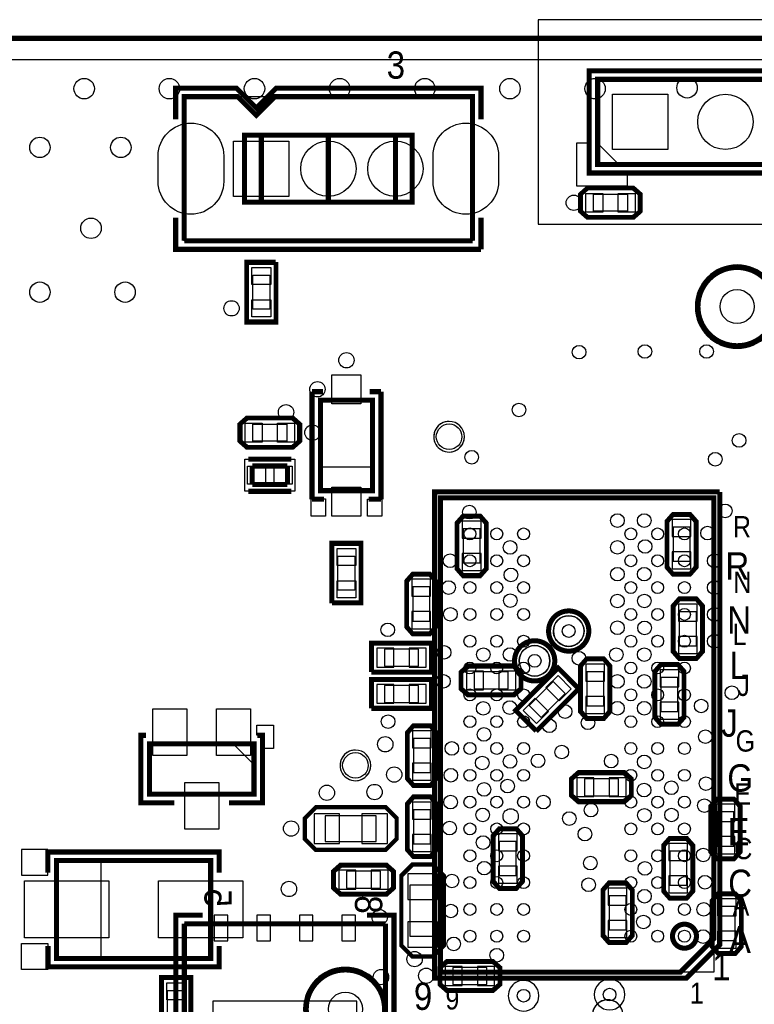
# Model space of a CAD drawing. Extents: x 6 to 156, y -6 to 136.
# Tile 17 of 32: x 43 to 65, y 101 to 131. Entities that reach past the tile are written whole.
import ezdxf

# ---------------------------------------------------------------- set-up
doc = ezdxf.new("R2010")
doc.units = 0
for name, color, linetype in [('BG_OUTLINE', 134, 'CONTINUOUS'), ('PG_ASSEMBLY_BOTTOM', 1, 'CONTINUOUS'), ('PG_ASSEMBLY_TOP', 1, 'CONTINUOUS'), ('PG_PLACE_BOUND_BOTTOM', 152, 'CONTINUOUS'), ('PG_PLACE_BOUND_TOP', 152, 'CONTINUOUS'), ('PG_SILKSCREEN_BOTTOM', 204, 'CONTINUOUS'), ('PG_SILKSCREEN_TOP', 45, 'CONTINUOUS'), ('PIN_BOTTOM', 5, 'CONTINUOUS'), ('PIN_TOP', 1, 'CONTINUOUS'), ('RKI_ALL', 174, 'CONTINUOUS'), ('VC_BOTTOM', 5, 'CONTINUOUS'), ('VC_TOP', 1, 'CONTINUOUS')]:
    doc.layers.add(name, color=color, linetype=linetype)

msp = doc.modelspace()

# ---------------------------------------------------------------- linework, layer by layer
at = {"layer": 'BG_OUTLINE', "const_width": 0.1524}
msp.add_lwpolyline([(137.050018, 11.925808), (137.050018, 129.542032, 0.414184), (136.542018, 130.050032), (7.558024, 130.050032, 0.414214), (7.050024, 129.542032), (7.050024, 0.558038, 0.414233), (7.558024, 0.050038)], format="xyb", dxfattribs=at)
at = {"layer": 'PG_ASSEMBLY_BOTTOM'}
for points in [[(56.470804, 114.248438), (56.470804, 115.569238), (56.626252, 115.747038), (57.074816, 115.747038), (57.232804, 115.569238), (57.232804, 114.248438), (57.080404, 114.070638), (56.623204, 114.070638)], [(62.731904, 114.296698), (62.731904, 115.617498), (62.887352, 115.795298), (63.335916, 115.795298), (63.493904, 115.617498), (63.493904, 114.296698), (63.341504, 114.118898), (62.884304, 114.118898)], [(54.96814, 112.515396), (54.96814, 113.836196), (55.123588, 114.013996), (55.572152, 114.013996), (55.73014, 113.836196), (55.73014, 112.515396), (55.57774, 112.337596), (55.12054, 112.337596)], [(63.681864, 113.097818), (63.681864, 111.777018), (63.526416, 111.599218), (63.077852, 111.599218), (62.919864, 111.777018), (62.919864, 113.097818), (63.072264, 113.275618), (63.529464, 113.275618)], [(53.92039, 111.95558), (55.59679, 111.95558), (55.59679, 111.19358), (53.92039, 111.19358)], [(60.918344, 111.307118), (60.918344, 109.986318), (60.762896, 109.808518), (60.314332, 109.808518), (60.156344, 109.986318), (60.156344, 111.307118), (60.308744, 111.484918), (60.765944, 111.484918)], [(58.09107, 110.513114), (56.77027, 110.513114), (56.59247, 110.668562), (56.59247, 111.117126), (56.77027, 111.275114), (58.09107, 111.275114), (58.26887, 111.122714), (58.26887, 110.665514)], [(58.243724, 110.002574), (59.429142, 111.187992), (59.967876, 110.649258), (58.782458, 109.46384)], [(63.133224, 111.139478), (63.133224, 109.818678), (62.977776, 109.640878), (62.529212, 109.640878), (62.371224, 109.818678), (62.371224, 111.139478), (62.523624, 111.317278), (62.980824, 111.317278)], [(53.92039, 110.87481), (55.59679, 110.87481), (55.59679, 110.11281), (53.92039, 110.11281)], [(55.750206, 109.312964), (55.750206, 107.992164), (55.594758, 107.814364), (55.146194, 107.814364), (54.988206, 107.992164), (54.988206, 109.312964), (55.140606, 109.490764), (55.597806, 109.490764)], [(61.383164, 107.329478), (60.062364, 107.329478), (59.884564, 107.484926), (59.884564, 107.93349), (60.062364, 108.091478), (61.383164, 108.091478), (61.560964, 107.939078), (61.560964, 107.481878)], [(54.988206, 105.870502), (54.988206, 107.191302), (55.1434, 107.369102), (55.592218, 107.369102), (55.750206, 107.191302), (55.750206, 105.870502), (55.597806, 105.692702), (55.140606, 105.692702)], [(64.804544, 107.123738), (64.804544, 105.802938), (64.649096, 105.625138), (64.200532, 105.625138), (64.042544, 105.802938), (64.042544, 107.123738), (64.194944, 107.301538), (64.652144, 107.301538)], [(51.924204, 106.831638), (52.203604, 107.111038), (54.286404, 107.111038), (54.565804, 106.831638), (54.642004, 106.755438), (54.642004, 106.196638), (54.464204, 106.018838), (54.286404, 105.841038), (52.203604, 105.841038), (52.025804, 106.018838), (51.848004, 106.196638), (51.848004, 106.755438)], [(58.31205, 106.24058), (58.31205, 104.91978), (58.156602, 104.74198), (57.708038, 104.74198), (57.55005, 104.91978), (57.55005, 106.24058), (57.70245, 106.41838), (58.15965, 106.41838)], [(62.632844, 104.631998), (62.632844, 105.952798), (62.788292, 106.130598), (63.236856, 106.130598), (63.394844, 105.952798), (63.394844, 104.631998), (63.242444, 104.454198), (62.785244, 104.454198)], [(52.965604, 105.333038), (54.286404, 105.333038), (54.464204, 105.17759), (54.464204, 104.729026), (54.286404, 104.571038), (52.965604, 104.571038), (52.787804, 104.723438), (52.787804, 105.180638)], [(55.744618, 105.349802), (56.024018, 105.070402), (56.024018, 102.987602), (55.744618, 102.708202), (55.668418, 102.632002), (55.109618, 102.632002), (54.931818, 102.809802), (54.754018, 102.987602), (54.754018, 105.070402), (54.931818, 105.248202), (55.109618, 105.426002), (55.668418, 105.426002)], [(61.586364, 104.624378), (61.586364, 103.303578), (61.430916, 103.125778), (60.982352, 103.125778), (60.824364, 103.303578), (60.824364, 104.624378), (60.976764, 104.802178), (61.433964, 104.802178)], [(64.080644, 102.980998), (64.080644, 104.301798), (64.236092, 104.479598), (64.684656, 104.479598), (64.842644, 104.301798), (64.842644, 102.980998), (64.690244, 102.803198), (64.233044, 102.803198)], [(57.460642, 101.69652), (56.139842, 101.69652), (55.962042, 101.851968), (55.962042, 102.300532), (56.139842, 102.45852), (57.460642, 102.45852), (57.638442, 102.30612), (57.638442, 101.84892)]]:
    msp.add_lwpolyline(points, close=True, dxfattribs=at)
for points in [[(60.204604, 112.368838, -1.000056), (59.290204, 112.368838, -0.999944), (60.204604, 112.368838), (60.204604, 112.343438)], [(58.731404, 111.937038, -1), (58.731404, 111.022638, -1), (58.731404, 111.937038), (58.756804, 111.937038)]]:
    msp.add_lwpolyline(points, format="xyb", dxfattribs=at)
at = {"layer": 'PG_ASSEMBLY_BOTTOM', "const_width": 0.1524}
for points in [[(48.28159, 103.636064), (54.281578, 103.636064)], [(48.28159, 95.63608), (48.28159, 103.636064)], [(54.281578, 103.636064), (54.281578, 95.63608)]]:
    msp.add_lwpolyline(points, dxfattribs=at)
at = {"layer": 'PG_ASSEMBLY_TOP', "const_width": 0.1524}
for points in [[(60.611004, 126.288038), (75.851004, 126.288038), (75.851004, 128.828038), (60.611004, 128.828038), (60.611004, 126.288038)], [(48.278034, 124.010928), (48.278034, 128.311148), (49.87036, 128.311148), (50.427636, 127.753872), (50.984912, 128.311148), (56.877966, 128.311148), (56.877966, 124.010928)], [(50.078132, 127.161036), (55.077868, 127.161036), (55.077868, 125.16104), (50.078132, 125.16104), (50.078132, 127.161036)], [(50.578004, 127.161036), (50.578004, 125.16104)], [(52.578, 127.161036), (52.578, 125.16104)], [(52.578, 127.161036), (52.578, 125.16104)], [(54.577996, 125.16104), (54.577996, 127.161036)], [(48.278034, 124.010928), (56.877966, 124.010928)], [(52.34305, 116.556028), (52.34305, 119.256048), (53.892958, 119.256048), (53.892958, 116.556028), (52.34305, 116.556028)], [(50.306986, 116.741956), (50.306986, 117.29212)], [(50.306986, 117.29212), (51.357022, 117.29212)], [(51.357022, 117.29212), (51.357022, 116.741956)], [(51.357022, 116.741956), (50.306986, 116.741956)], [(64.07531, 116.340382), (64.07531, 103.190294), (63.075312, 102.190296), (55.925466, 102.190296), (55.925466, 116.340382), (64.07531, 116.340382)], [(50.360072, 109.0041), (47.239936, 109.0041), (47.239936, 107.503976), (50.360072, 107.503976), (50.360072, 109.0041)], [(44.468034, 102.603046), (49.067974, 102.603046), (49.067974, 105.52303), (44.468034, 105.52303), (44.468034, 102.603046)]]:
    msp.add_lwpolyline(points, dxfattribs=at)
at = {"layer": 'PG_ASSEMBLY_TOP'}
for points in [[(60.611004, 126.923038), (61.246004, 126.288038), (60.611004, 126.288038)], [(61.652404, 125.526038), (60.331604, 125.526038), (60.153804, 125.37059), (60.153804, 124.922026), (60.331604, 124.764038), (61.652404, 124.764038), (61.830204, 124.916438), (61.830204, 125.373638)], [(50.197004, 123.316238), (50.959004, 123.316238), (50.959004, 121.639838), (50.197004, 121.639838)], [(50.171604, 117.906038), (51.492404, 117.906038), (51.670204, 118.061486), (51.670204, 118.51005), (51.492404, 118.668038), (50.171604, 118.668038), (49.993804, 118.515638), (49.993804, 118.058438)], [(53.892704, 116.556028), (52.342796, 116.556028), (52.342796, 117.263672), (53.892704, 117.263672)], [(53.499004, 113.257838), (52.737004, 113.257838), (52.737004, 114.934238), (53.499004, 114.934238)], [(50.37709, 108.3691), (50.37709, 109.0041), (49.74209, 109.0041)], [(44.468034, 105.532936), (44.468034, 102.59314), (45.797978, 102.59314), (45.797978, 105.532936)], [(48.419004, 100.303838), (47.657004, 100.303838), (47.657004, 101.980238), (48.419004, 101.980238)]]:
    msp.add_lwpolyline(points, close=True, dxfattribs=at)
for points in [[(56.17972, 118.62308, 1.000056), (56.179974, 117.708934, 0.999944), (56.17972, 118.62308), (56.15432, 118.62308)], [(53.38572, 108.81868, 1.000056), (53.385974, 107.904534, 0.999944), (53.38572, 108.81868), (53.36032, 108.81868)], [(58.401204, 101.94671, 1.000111), (58.401204, 101.032564, 0.999889), (58.401204, 101.94671), (58.375804, 101.94671)], [(60.966604, 101.980238, 1), (60.966604, 101.065838, 1), (60.966604, 101.980238), (60.941204, 101.980238)], [(60.911232, 101.366828, 0.999944), (60.910978, 100.452682, 1.000056), (60.911232, 101.366828), (60.885832, 101.366828)]]:
    msp.add_lwpolyline(points, format="xyb", dxfattribs=at)
at = {"layer": 'PG_ASSEMBLY_TOP', "const_width": 0.1524}
msp.add_lwpolyline([(63.557912, 103.265224, 0.999895), (62.842902, 103.265478, 1.000105), (63.557912, 103.265224)], format="xyb", dxfattribs=at)
at = {"layer": 'PG_PLACE_BOUND_BOTTOM'}
for points in [[(62.858904, 114.449098), (63.366904, 114.449098), (63.366904, 115.465098), (62.858904, 115.465098)], [(56.597804, 114.400838), (57.105804, 114.400838), (57.105804, 115.416838), (56.597804, 115.416838)], [(55.09514, 112.667796), (55.60314, 112.667796), (55.60314, 113.683796), (55.09514, 113.683796)], [(63.554864, 112.945418), (63.046864, 112.945418), (63.046864, 111.929418), (63.554864, 111.929418)], [(54.25059, 111.82858), (54.25059, 111.32058), (55.26659, 111.32058), (55.26659, 111.82858)], [(57.93867, 110.640114), (57.93867, 111.148114), (56.92267, 111.148114), (56.92267, 110.640114)], [(60.791344, 111.154718), (60.283344, 111.154718), (60.283344, 110.138718), (60.791344, 110.138718)], [(54.25059, 110.74781), (54.25059, 110.23981), (55.26659, 110.23981), (55.26659, 110.74781)], [(58.566812, 110.146084), (58.925968, 109.786928), (59.644534, 110.50524), (59.285378, 110.86465)], [(63.006224, 110.987078), (62.498224, 110.987078), (62.498224, 109.971078), (63.006224, 109.971078)], [(55.623206, 109.160564), (55.115206, 109.160564), (55.115206, 108.144564), (55.623206, 108.144564)], [(61.230764, 107.456478), (61.230764, 107.964478), (60.214764, 107.964478), (60.214764, 107.456478)], [(55.115206, 106.022902), (55.623206, 106.022902), (55.623206, 107.038902), (55.115206, 107.038902)], [(64.677544, 106.971338), (64.169544, 106.971338), (64.169544, 105.955338), (64.677544, 105.955338)], [(52.483004, 106.857038), (52.483004, 106.095038), (54.007004, 106.095038), (54.007004, 106.857038)], [(58.18505, 106.08818), (57.67705, 106.08818), (57.67705, 105.07218), (58.18505, 105.07218)], [(62.759844, 104.784398), (63.267844, 104.784398), (63.267844, 105.800398), (62.759844, 105.800398)], [(53.118004, 105.206038), (53.118004, 104.698038), (54.134004, 104.698038), (54.134004, 105.206038)], [(55.770018, 104.791002), (55.008018, 104.791002), (55.008018, 103.267002), (55.770018, 103.267002)], [(61.459364, 104.471978), (60.951364, 104.471978), (60.951364, 103.455978), (61.459364, 103.455978)], [(64.207644, 103.133398), (64.715644, 103.133398), (64.715644, 104.149398), (64.207644, 104.149398)], [(48.28159, 103.636064), (54.281578, 103.636064), (54.281578, 95.63608), (48.28159, 95.63608)], [(57.308242, 101.82352), (57.308242, 102.33152), (56.292242, 102.33152), (56.292242, 101.82352)]]:
    msp.add_lwpolyline(points, close=True, dxfattribs=at)
for points in [[(60.204604, 112.368838, 1), (59.290204, 112.368787, 1)], [(59.188604, 111.479838, 1), (58.274204, 111.479787, 1)]]:
    msp.add_lwpolyline(points, format="xyb", close=True, dxfattribs=at)
at = {"layer": 'PG_PLACE_BOUND_TOP'}
for points in [[(77.375004, 124.764038), (77.375004, 130.606038), (58.833004, 130.606038), (58.833004, 124.764038), (58.833004, 124.510038), (77.375004, 124.510038)], [(48.278034, 124.010928), (48.278034, 128.311148), (56.877966, 128.311148), (56.877966, 124.010928)], [(50.578004, 125.16104), (50.578004, 127.161036), (52.578, 127.161036), (52.578, 125.16104)], [(52.578, 125.16104), (52.578, 127.161036), (54.577996, 127.161036), (54.577996, 125.16104)], [(61.500004, 125.399038), (61.500004, 124.891038), (60.484004, 124.891038), (60.484004, 125.399038)], [(50.324004, 122.986038), (50.832004, 122.986038), (50.832004, 121.970038), (50.324004, 121.970038)], [(53.892958, 116.556028), (52.34305, 116.556028), (52.34305, 119.256048), (53.892958, 119.256048)], [(50.324004, 118.033038), (50.324004, 118.541038), (51.340004, 118.541038), (51.340004, 118.033038)], [(51.582066, 117.497098), (51.582066, 116.536978), (50.081942, 116.536978), (50.081942, 117.497098)], [(64.07531, 116.340382), (64.07531, 102.190296), (55.925466, 102.190296), (55.925466, 116.340382)], [(53.372004, 113.588038), (52.864004, 113.588038), (52.864004, 114.604038), (53.372004, 114.604038)], [(50.360072, 109.0041), (50.360072, 107.50423), (47.24019, 107.50423), (47.24019, 109.0041)], [(44.468034, 102.603046), (44.468034, 105.52303), (49.067974, 105.52303), (49.067974, 102.603046)], [(48.292004, 100.634038), (47.784004, 100.634038), (47.784004, 101.650038), (48.292004, 101.650038)]]:
    msp.add_lwpolyline(points, close=True, dxfattribs=at)
for points in [[(66.0146, 122.047, 1), (63.5254, 122.047, 1)], [(56.63692, 118.16588, 1), (55.722723, 118.166032, 1)], [(53.84292, 108.36148, 1), (52.928723, 108.361632, 1)], [(54.3306, 101.092, 1), (51.8414, 101.092, 1)], [(61.368432, 100.909628, 1), (60.453829, 100.909882, 1)]]:
    msp.add_lwpolyline(points, format="xyb", close=True, dxfattribs=at)
at = {"layer": 'PG_SILKSCREEN_BOTTOM'}
for points, const_width in [([(57.296304, 114.223038), (57.296304, 115.594638), (57.105804, 115.810538), (56.597804, 115.810538), (56.407304, 115.594638), (56.407304, 114.223038), (56.597804, 114.007138), (57.105804, 114.007138), (57.296304, 114.223038)], 0.127), ([(63.557404, 114.271298), (63.557404, 115.642898), (63.366904, 115.858798), (62.858904, 115.858798), (62.668404, 115.642898), (62.668404, 114.271298), (62.858904, 114.055398), (63.366904, 114.055398), (63.557404, 114.271298)], 0.127), ([(55.79364, 112.489996), (55.79364, 113.861596), (55.60314, 114.077496), (55.09514, 114.077496), (54.90464, 113.861596), (54.90464, 112.489996), (55.09514, 112.274096), (55.60314, 112.274096), (55.79364, 112.489996)], 0.127), ([(62.856364, 113.123218), (62.856364, 111.751618), (63.046864, 111.535718), (63.554864, 111.535718), (63.745364, 111.751618), (63.745364, 113.123218), (63.554864, 113.339118), (63.046864, 113.339118), (62.856364, 113.123218)], 0.127), ([(53.85689, 111.13008), (55.66029, 111.13008), (55.66029, 112.01908), (53.85689, 112.01908), (53.85689, 111.14278)], 0.127), ([(58.11647, 111.338614), (56.74487, 111.338614), (56.52897, 111.148114), (56.52897, 110.640114), (56.74487, 110.449614), (58.11647, 110.449614), (58.33237, 110.640114), (58.33237, 111.148114), (58.11647, 111.338614)], 0.127), ([(58.782458, 109.373924), (60.057538, 110.649004), (59.428888, 111.277654), (58.153808, 110.002574), (58.773568, 109.382814)], 0.127), ([(60.092844, 111.332518), (60.092844, 109.960918), (60.283344, 109.745018), (60.791344, 109.745018), (60.981844, 109.960918), (60.981844, 111.332518), (60.791344, 111.548418), (60.283344, 111.548418), (60.092844, 111.332518)], 0.127), ([(62.307724, 111.164878), (62.307724, 109.793278), (62.498224, 109.577378), (63.006224, 109.577378), (63.196724, 109.793278), (63.196724, 111.164878), (63.006224, 111.380778), (62.498224, 111.380778), (62.307724, 111.164878)], 0.127), ([(53.85689, 110.04931), (55.66029, 110.04931), (55.66029, 110.93831), (53.85689, 110.93831), (53.85689, 110.06201)], 0.127), ([(54.924706, 109.338364), (54.924706, 107.966764), (55.115206, 107.750864), (55.623206, 107.750864), (55.813706, 107.966764), (55.813706, 109.338364), (55.623206, 109.554264), (55.115206, 109.554264), (54.924706, 109.338364)], 0.127), ([(61.408564, 108.154978), (60.036964, 108.154978), (59.821064, 107.964478), (59.821064, 107.456478), (60.036964, 107.265978), (61.408564, 107.265978), (61.624464, 107.456478), (61.624464, 107.964478), (61.408564, 108.154978)], 0.127), ([(55.813706, 105.845102), (55.813706, 107.216702), (55.623206, 107.432602), (55.115206, 107.432602), (54.924706, 107.216702), (54.924706, 105.845102), (55.115206, 105.629202), (55.623206, 105.629202), (55.813706, 105.845102)], 0.127), ([(63.979044, 107.149138), (63.979044, 105.777538), (64.169544, 105.561638), (64.677544, 105.561638), (64.868044, 105.777538), (64.868044, 107.149138), (64.677544, 107.365038), (64.169544, 107.365038), (63.979044, 107.149138)], 0.127), ([(51.873404, 106.171238), (52.203604, 105.841038), (54.286404, 105.841038), (54.616604, 106.171238), (54.616604, 106.780838), (54.286404, 107.111038), (52.203604, 107.111038), (51.873404, 106.780838), (51.873404, 106.171238)], 0.127), ([(57.48655, 106.26598), (57.48655, 104.89438), (57.67705, 104.67848), (58.18505, 104.67848), (58.37555, 104.89438), (58.37555, 106.26598), (58.18505, 106.48188), (57.67705, 106.48188), (57.48655, 106.26598)], 0.127), ([(63.458344, 104.606598), (63.458344, 105.978198), (63.267844, 106.194098), (62.759844, 106.194098), (62.569344, 105.978198), (62.569344, 104.606598), (62.759844, 104.390698), (63.267844, 104.390698), (63.458344, 104.606598)], 0.127), ([(52.940204, 104.507538), (54.311804, 104.507538), (54.527704, 104.698038), (54.527704, 105.206038), (54.311804, 105.396538), (52.940204, 105.396538), (52.724304, 105.206038), (52.724304, 104.698038), (52.940204, 104.507538)], 0.127), ([(55.084218, 105.400602), (54.754018, 105.070402), (54.754018, 102.987602), (55.084218, 102.657402), (55.693818, 102.657402), (56.024018, 102.987602), (56.024018, 105.070402), (55.693818, 105.400602), (55.084218, 105.400602)], 0.127), ([(60.760864, 104.649778), (60.760864, 103.278178), (60.951364, 103.062278), (61.459364, 103.062278), (61.649864, 103.278178), (61.649864, 104.649778), (61.459364, 104.865678), (60.951364, 104.865678), (60.760864, 104.649778)], 0.127), ([(64.906144, 102.955598), (64.906144, 104.327198), (64.715644, 104.543098), (64.207644, 104.543098), (64.017144, 104.327198), (64.017144, 102.955598), (64.207644, 102.739698), (64.715644, 102.739698), (64.906144, 102.955598)], 0.127), ([(48.827436, 95.38208), (48.02759, 95.38208), (48.02759, 103.890064), (48.827436, 103.890064)], 0.1524), ([(53.735478, 95.38208), (54.535578, 95.38208), (54.535578, 103.890064), (53.735478, 103.890064)], 0.1524), ([(57.486042, 102.52202), (56.114442, 102.52202), (55.898542, 102.33152), (55.898542, 101.82352), (56.114442, 101.63302), (57.486042, 101.63302), (57.701942, 101.82352), (57.701942, 102.33152), (57.486042, 102.52202)], 0.127)]:
    msp.add_lwpolyline(points, dxfattribs=dict(at, const_width=const_width))
at = {"layer": 'PG_SILKSCREEN_BOTTOM', "const_width": 0.150114}
for points in [[(60.347352, 112.368838, 0.999958), (59.147456, 112.368838, 1.000042), (60.347352, 112.368838)], [(59.331352, 111.479838, 0.999958), (58.131456, 111.479838, 1.000042), (59.331352, 111.479838)]]:
    msp.add_lwpolyline(points, format="xyb", dxfattribs=at)
at = {"layer": 'PG_SILKSCREEN_TOP'}
for points, const_width in [([(60.611004, 129.082038), (76.105004, 129.082038), (76.105004, 126.034038), (60.357004, 126.034038), (60.357004, 129.082038), (60.611004, 129.082038)], 0.1524), ([(48.024034, 127.637794), (48.024034, 128.565148), (49.8348, 128.565148), (50.428906, 127.971042), (51.023012, 128.565148), (57.131966, 128.565148), (57.131966, 127.637794)], 0.1524), ([(61.677804, 124.700538), (60.306204, 124.700538), (60.090304, 124.891038), (60.090304, 125.399038), (60.306204, 125.589538), (61.677804, 125.589538), (61.893704, 125.399038), (61.893704, 124.891038), (61.677804, 124.700538)], 0.127), ([(57.131966, 123.756928), (48.024034, 123.756928), (48.024034, 124.698252)], 0.1524), ([(57.131966, 124.698252), (57.131966, 123.756928)], 0.1524), ([(51.022504, 123.379738), (51.022504, 121.576338), (50.133504, 121.576338), (50.133504, 123.379738), (51.009804, 123.379738)], 0.127), ([(52.08905, 116.302028), (52.08905, 119.510048)], 0.1524), ([(52.08905, 119.510048), (52.420266, 119.510048)], 0.1524), ([(53.809392, 119.510048), (54.146958, 119.510048)], 0.1524), ([(54.146958, 119.510048), (54.146958, 116.302028)], 0.1524), ([(50.146204, 118.731538), (51.517804, 118.731538), (51.733704, 118.541038), (51.733704, 118.033038), (51.517804, 117.842538), (50.146204, 117.842538), (49.930304, 118.033038), (49.930304, 118.541038), (50.146204, 118.731538)], 0.127), ([(50.191924, 117.497098), (51.472084, 117.497098)], 0.1524), ([(50.191924, 116.536978), (51.472084, 116.536978)], 0.1524), ([(52.44592, 116.302028), (52.08905, 116.302028)], 0.1524), ([(54.146958, 116.302028), (53.783992, 116.302028)], 0.1524), ([(64.25311, 116.518182), (55.747666, 116.518182), (55.747666, 102.012496), (63.253366, 102.012496), (64.25311, 103.01224), (64.25311, 116.518436)], 0.1524), ([(52.673504, 113.194338), (52.673504, 114.997738), (53.562504, 114.997738), (53.562504, 113.194338), (52.686204, 113.194338)], 0.127), ([(47.987966, 107.246928), (46.985682, 107.246928), (46.985682, 109.257338), (47.13859, 109.257338)], 0.1524), ([(49.612042, 107.246928), (50.614326, 107.246928), (50.614326, 109.257338), (50.461418, 109.257338)], 0.1524), ([(44.21251, 105.157016), (44.21251, 105.777792), (49.321212, 105.777792), (49.321212, 105.157016)], 0.1524), ([(49.323498, 102.96906), (49.323498, 102.348284), (44.214796, 102.348284), (44.214796, 102.96906)], 0.1524), ([(47.593504, 100.240338), (47.593504, 102.043738), (48.482504, 102.043738), (48.482504, 100.240338), (47.606204, 100.240338)], 0.127)]:
    msp.add_lwpolyline(points, dxfattribs=dict(at, const_width=const_width))
for points in [[(60.357004, 126.923038), (59.976004, 126.923038), (59.976004, 125.653038), (61.500004, 125.653038), (61.500004, 126.034038), (60.357004, 126.034038)], [(52.489354, 115.800124), (52.061872, 115.800124), (52.061872, 116.308886), (52.489354, 116.308886)], [(54.17693, 115.79606), (53.749702, 115.79606), (53.749702, 116.304568), (54.17693, 116.304568)], [(50.440082, 109.263942), (50.440082, 109.563916), (50.939954, 109.563916), (50.939954, 108.863892), (50.63998, 108.863892), (50.63998, 109.263942)], [(44.207938, 105.852976), (43.427904, 105.852976), (43.427904, 105.083102), (44.207938, 105.083102)], [(44.207938, 102.2731), (43.427904, 102.2731), (43.427904, 103.042974), (44.207938, 103.042974)]]:
    msp.add_lwpolyline(points, close=True, dxfattribs=at)
at = {"layer": 'PG_SILKSCREEN_TOP', "const_width": 0.1524}
for points in [[(65.9384, 122.047, 1), (63.6016, 122.047, 1), (65.9384, 122.047)], [(54.2544, 101.092, 1), (51.9176, 101.092, 1), (54.2544, 101.092)]]:
    msp.add_lwpolyline(points, format="xyb", dxfattribs=at)
at = {"layer": 'PIN_BOTTOM'}
for points in [[(61.055504, 126.732538), (61.055504, 128.383538), (62.706504, 128.383538), (62.706504, 126.732538)], [(49.752504, 125.335538), (49.752504, 126.986538), (51.403504, 126.986538), (51.403504, 125.335538)], [(56.572404, 115.137438), (57.131204, 115.137438), (57.131204, 115.645438), (56.572404, 115.645438)], [(62.833504, 115.185698), (63.392304, 115.185698), (63.392304, 115.693698), (62.833504, 115.693698)], [(56.572404, 114.172238), (57.131204, 114.172238), (57.131204, 114.680238), (56.572404, 114.680238)], [(62.833504, 114.220498), (63.392304, 114.220498), (63.392304, 114.728498), (62.833504, 114.728498)], [(55.06974, 113.404396), (55.62854, 113.404396), (55.62854, 113.912396), (55.06974, 113.912396)], [(63.580264, 113.174018), (63.021464, 113.174018), (63.021464, 112.666018), (63.580264, 112.666018)], [(55.06974, 112.439196), (55.62854, 112.439196), (55.62854, 112.947196), (55.06974, 112.947196)], [(63.580264, 112.208818), (63.021464, 112.208818), (63.021464, 111.700818), (63.580264, 111.700818)], [(54.02199, 111.85398), (54.02199, 111.29518), (54.52999, 111.29518), (54.52999, 111.85398)], [(54.98719, 111.85398), (54.98719, 111.29518), (55.49519, 111.29518), (55.49519, 111.85398)], [(60.816744, 111.383318), (60.257944, 111.383318), (60.257944, 110.875318), (60.816744, 110.875318)], [(57.20207, 110.614714), (57.20207, 111.173514), (56.69407, 111.173514), (56.69407, 110.614714)], [(58.16727, 110.614714), (58.16727, 111.173514), (57.65927, 111.173514), (57.65927, 110.614714)], [(59.070005, 110.684999), (59.465137, 110.289867), (59.824347, 110.649077), (59.429215, 111.044209)], [(63.031624, 111.215678), (62.472824, 111.215678), (62.472824, 110.707678), (63.031624, 110.707678)], [(54.02199, 110.77321), (54.02199, 110.21441), (54.52999, 110.21441), (54.52999, 110.77321)], [(54.98719, 110.77321), (54.98719, 110.21441), (55.49519, 110.21441), (55.49519, 110.77321)], [(58.387253, 110.002247), (58.782385, 109.607115), (59.141595, 109.966325), (58.746463, 110.361457)], [(60.816744, 110.418118), (60.257944, 110.418118), (60.257944, 109.910118), (60.816744, 109.910118)], [(63.031624, 110.250478), (62.472824, 110.250478), (62.472824, 109.742478), (63.031624, 109.742478)], [(55.648606, 109.389164), (55.089806, 109.389164), (55.089806, 108.881164), (55.648606, 108.881164)], [(55.648606, 108.423964), (55.089806, 108.423964), (55.089806, 107.915964), (55.648606, 107.915964)], [(60.494164, 107.431078), (60.494164, 107.989878), (59.986164, 107.989878), (59.986164, 107.431078)], [(61.459364, 107.431078), (61.459364, 107.989878), (60.951364, 107.989878), (60.951364, 107.431078)], [(55.089806, 106.759502), (55.648606, 106.759502), (55.648606, 107.267502), (55.089806, 107.267502)], [(52.152804, 106.920538), (52.152804, 106.031538), (52.914804, 106.031538), (52.914804, 106.920538)], [(53.575204, 106.920538), (53.575204, 106.031538), (54.337204, 106.031538), (54.337204, 106.920538)], [(64.702944, 107.199938), (64.144144, 107.199938), (64.144144, 106.691938), (64.702944, 106.691938)], [(55.089806, 105.794302), (55.648606, 105.794302), (55.648606, 106.302302), (55.089806, 106.302302)], [(58.21045, 106.31678), (57.65165, 106.31678), (57.65165, 105.80878), (58.21045, 105.80878)], [(64.702944, 106.234738), (64.144144, 106.234738), (64.144144, 105.726738), (64.702944, 105.726738)], [(62.734444, 105.520998), (63.293244, 105.520998), (63.293244, 106.028998), (62.734444, 106.028998)], [(52.889404, 105.231438), (52.889404, 104.672638), (53.397404, 104.672638), (53.397404, 105.231438)], [(53.854604, 105.231438), (53.854604, 104.672638), (54.362604, 104.672638), (54.362604, 105.231438)], [(58.21045, 105.35158), (57.65165, 105.35158), (57.65165, 104.84358), (58.21045, 104.84358)], [(55.833518, 105.121202), (54.944518, 105.121202), (54.944518, 104.359202), (55.833518, 104.359202)], [(62.734444, 104.555798), (63.293244, 104.555798), (63.293244, 105.063798), (62.734444, 105.063798)], [(61.484764, 104.700578), (60.925964, 104.700578), (60.925964, 104.192578), (61.484764, 104.192578)], [(64.182244, 103.869998), (64.741044, 103.869998), (64.741044, 104.377998), (64.182244, 104.377998)], [(49.173384, 103.892096), (49.173384, 103.130096), (49.579784, 103.130096), (49.579784, 103.892096)], [(50.443384, 103.892096), (50.443384, 103.130096), (50.849784, 103.130096), (50.849784, 103.892096)], [(51.713384, 103.892096), (51.713384, 103.130096), (52.119784, 103.130096), (52.119784, 103.892096)], [(52.983384, 103.892096), (52.983384, 103.130096), (53.389784, 103.130096), (53.389784, 103.892096)], [(55.833518, 103.698802), (54.944518, 103.698802), (54.944518, 102.936802), (55.833518, 102.936802)], [(61.484764, 103.735378), (60.925964, 103.735378), (60.925964, 103.227378), (61.484764, 103.227378)], [(64.182244, 102.904798), (64.741044, 102.904798), (64.741044, 103.412798), (64.182244, 103.412798)], [(56.571642, 101.79812), (56.571642, 102.35692), (56.063642, 102.35692), (56.063642, 101.79812)], [(57.536842, 101.79812), (57.536842, 102.35692), (57.028842, 102.35692), (57.028842, 101.79812)], [(49.135284, 97.946972), (53.427884, 97.946972), (53.427884, 101.325172), (49.135284, 101.325172)]]:
    msp.add_lwpolyline(points, close=True, dxfattribs=at)
for points in [[(49.455832, 126.542038), (49.455832, 125.780038, -1), (47.500032, 125.780038), (47.500032, 126.542038, -1)], [(57.655968, 126.542038), (57.655968, 125.780038, -1), (55.700168, 125.780038), (55.700168, 126.542038, -1)]]:
    msp.add_lwpolyline(points, format="xyb", close=True, dxfattribs=at)
for centre, radius in [((64.421004, 127.558038), 0.8255), ((52.578, 126.161038), 0.8255), ((54.577996, 126.161038), 0.8255), ((59.747404, 112.368838), 0.1905), ((58.731404, 111.479838), 0.1905)]:
    msp.add_circle(centre, radius, dxfattribs=at)
at = {"layer": 'PIN_TOP'}
for points in [[(61.055504, 126.732538), (61.055504, 128.383538), (62.706504, 128.383538), (62.706504, 126.732538)], [(49.752504, 125.335538), (49.752504, 126.986538), (51.403504, 126.986538), (51.403504, 125.335538)], [(60.763404, 125.424438), (60.763404, 124.865638), (60.255404, 124.865638), (60.255404, 125.424438)], [(61.728604, 125.424438), (61.728604, 124.865638), (61.220604, 124.865638), (61.220604, 125.424438)], [(50.298604, 123.214638), (50.857404, 123.214638), (50.857404, 122.706638), (50.298604, 122.706638)], [(50.298604, 122.249438), (50.857404, 122.249438), (50.857404, 121.741438), (50.298604, 121.741438)], [(53.549804, 119.149114), (52.686204, 119.149114), (52.686204, 120.012714), (53.549804, 120.012714)], [(50.095404, 118.007638), (50.095404, 118.566438), (50.603404, 118.566438), (50.603404, 118.007638)], [(51.060604, 118.007638), (51.060604, 118.566438), (51.568604, 118.566438), (51.568604, 118.007638)], [(50.165254, 117.283738), (50.698654, 117.283738), (50.698654, 116.750338), (50.165254, 116.750338)], [(50.965354, 117.283738), (51.498754, 117.283738), (51.498754, 116.750338), (50.965354, 116.750338)], [(53.549804, 115.799362), (52.686204, 115.799362), (52.686204, 116.662962), (53.549804, 116.662962)], [(53.397404, 114.324638), (52.838604, 114.324638), (52.838604, 114.832638), (53.397404, 114.832638)], [(53.397404, 113.359438), (52.838604, 113.359438), (52.838604, 113.867438), (53.397404, 113.867438)], [(48.358044, 110.052612), (48.358044, 108.655612), (47.342044, 108.655612), (47.342044, 110.052612)], [(50.257964, 110.052612), (50.257964, 108.655612), (49.241964, 108.655612), (49.241964, 110.052612)], [(49.308004, 107.852464), (49.308004, 106.455464), (48.292004, 106.455464), (48.292004, 107.852464)], [(43.510708, 103.212138), (43.510708, 104.913938), (46.025308, 104.913938), (46.025308, 103.212138)], [(47.5107, 103.212138), (47.5107, 104.913938), (50.0253, 104.913938), (50.0253, 103.212138)], [(48.317404, 101.370638), (47.758604, 101.370638), (47.758604, 101.878638), (48.317404, 101.878638)]]:
    msp.add_lwpolyline(points, close=True, dxfattribs=at)
for points in [[(49.455832, 126.542038), (49.455832, 125.780038, -1), (47.500032, 125.780038), (47.500032, 126.542038, -1)], [(57.655968, 126.542038), (57.655968, 125.780038, -1), (55.700168, 125.780038), (55.700168, 126.542038, -1)]]:
    msp.add_lwpolyline(points, format="xyb", close=True, dxfattribs=at)
for centre, radius in [((64.421004, 127.558038), 0.8255), ((52.578, 126.161038), 0.8255), ((54.577996, 126.161038), 0.8255), ((64.77, 122.047), 0.508), ((56.17972, 118.16588), 0.381), ((56.800496, 115.2652), 0.1778), ((57.600342, 115.2652), 0.1778), ((58.400442, 115.2652), 0.1778), ((61.600334, 115.2652), 0.1778), ((62.400434, 115.2652), 0.1778), ((63.20028, 115.2652), 0.1778), ((56.800496, 114.4651), 0.1778), ((57.600342, 114.4651), 0.1778), ((58.400442, 114.4651), 0.1778), ((61.600334, 114.4651), 0.1778), ((62.400434, 114.4651), 0.1778), ((63.20028, 114.4651), 0.1778), ((56.800496, 113.665254), 0.1778), ((57.600342, 113.665254), 0.1778), ((58.400442, 113.665254), 0.1778), ((61.600334, 113.665254), 0.1778), ((62.400434, 113.665254), 0.1778), ((63.20028, 113.665254), 0.1778), ((56.800496, 112.865154), 0.1778), ((57.600342, 112.865154), 0.1778), ((58.400442, 112.865154), 0.1778), ((61.600334, 112.865154), 0.1778), ((62.400434, 112.865154), 0.1778), ((63.20028, 112.865154), 0.1778), ((56.800496, 112.065308), 0.1778), ((57.600342, 112.065308), 0.1778), ((58.400442, 112.065308), 0.1778), ((61.600334, 112.065308), 0.1778), ((62.400434, 112.065308), 0.1778), ((63.20028, 112.065308), 0.1778), ((56.800496, 111.265208), 0.1778), ((57.600342, 111.265208), 0.1778), ((58.400442, 111.265208), 0.1778), ((61.600334, 111.265208), 0.1778), ((62.400434, 111.265208), 0.1778), ((63.20028, 111.265208), 0.1778), ((56.800496, 110.465108), 0.1778), ((57.600342, 110.465108), 0.1778), ((58.400442, 110.465108), 0.1778), ((61.600334, 110.465108), 0.1778), ((62.400434, 110.465108), 0.1778), ((63.20028, 110.465108), 0.1778), ((56.800496, 109.665262), 0.1778), ((57.600342, 109.665262), 0.1778), ((58.400442, 109.665262), 0.1778), ((61.600334, 109.665262), 0.1778), ((62.400434, 109.665262), 0.1778), ((63.20028, 109.665262), 0.1778), ((56.800496, 108.865162), 0.1778), ((57.600342, 108.865162), 0.1778), ((58.400442, 108.865162), 0.1778), ((61.600334, 108.865162), 0.1778), ((62.400434, 108.865162), 0.1778), ((63.20028, 108.865162), 0.1778), ((53.38572, 108.36148), 0.381), ((56.800496, 108.065316), 0.1778), ((57.600342, 108.065316), 0.1778), ((58.400442, 108.065316), 0.1778), ((61.600334, 108.065316), 0.1778), ((62.400434, 108.065316), 0.1778), ((63.20028, 108.065316), 0.1778), ((56.800496, 107.265216), 0.1778), ((57.600342, 107.265216), 0.1778), ((58.400442, 107.265216), 0.1778), ((61.600334, 107.265216), 0.1778), ((62.400434, 107.265216), 0.1778), ((63.20028, 107.265216), 0.1778), ((56.800496, 106.465116), 0.1778), ((57.600342, 106.465116), 0.1778), ((58.400442, 106.465116), 0.1778), ((61.600334, 106.465116), 0.1778), ((62.400434, 106.465116), 0.1778), ((63.20028, 106.465116), 0.1778), ((56.800496, 105.66527), 0.1778), ((57.600342, 105.66527), 0.1778), ((58.400442, 105.66527), 0.1778), ((61.600334, 105.66527), 0.1778), ((62.400434, 105.66527), 0.1778), ((63.20028, 105.66527), 0.1778), ((56.800496, 104.86517), 0.1778), ((57.600342, 104.86517), 0.1778), ((58.400442, 104.86517), 0.1778), ((61.600334, 104.86517), 0.1778), ((62.400434, 104.86517), 0.1778), ((63.20028, 104.86517), 0.1778), ((56.800496, 104.065324), 0.1778), ((57.600342, 104.065324), 0.1778), ((58.400442, 104.065324), 0.1778), ((61.600334, 104.065324), 0.1778), ((62.400434, 104.065324), 0.1778), ((63.20028, 104.065324), 0.1778), ((56.800496, 103.265224), 0.1778), ((57.600342, 103.265224), 0.1778), ((58.400442, 103.265224), 0.1778), ((61.600334, 103.265224), 0.1778), ((62.400434, 103.265224), 0.1778), ((63.20028, 103.265224), 0.1778), ((58.401204, 101.48951), 0.1905), ((60.966604, 101.523038), 0.1905), ((53.086, 101.092), 0.508)]:
    msp.add_circle(centre, radius, dxfattribs=at)
at = {"layer": 'RKI_ALL'}
msp.add_lwpolyline([(136.415018, 0.685038), (7.685024, 0.685038), (7.685024, 129.415032), (136.415018, 129.415032), (136.415018, 16.683482), (136.415018, 11.41349)], close=True, dxfattribs=at)
at = {"layer": 'VC_BOTTOM'}
for centre, radius in [((45.294804, 128.548638), 0.3048), ((47.834804, 128.548638), 0.3048), ((50.374804, 128.548638), 0.3048), ((52.914804, 128.548638), 0.3048), ((55.454804, 128.548638), 0.3048), ((57.994804, 128.548638), 0.3048), ((60.534804, 128.548638), 0.3048), ((63.278004, 128.574038), 0.3048), ((43.974004, 126.796038), 0.3048), ((46.387004, 126.796038), 0.3048), ((59.899804, 125.145038), 0.2286), ((45.498004, 124.383038), 0.3048), ((43.974004, 122.478038), 0.3048), ((46.514004, 122.478038), 0.3048), ((49.689004, 121.995438), 0.2286), ((60.057284, 120.688354), 0.2032), ((62.01918, 120.707404), 0.2032), ((63.860172, 120.707404), 0.2032), ((53.118004, 120.446038), 0.2286), ((52.25288, 119.580914), 0.2286), ((51.314604, 118.896638), 0.2286), ((58.263028, 118.963186), 0.2032), ((52.102004, 118.287038), 0.2286), ((64.829944, 118.053866), 0.2032), ((56.853328, 117.553232), 0.2032), ((64.116966, 117.493034), 0.2032), ((56.783732, 115.916456), 0.2032), ((64.41694, 115.952524), 0.2032), ((61.200538, 115.665504), 0.2032), ((62.000384, 115.66525), 0.2032), ((63.887604, 115.289838), 0.2032), ((57.99836, 114.863372), 0.2032), ((61.200538, 114.86515), 0.2032), ((62.025784, 114.891058), 0.2032), ((56.20893, 114.465354), 0.2032), ((64.08928, 114.4651), 0.2032), ((61.200538, 114.065304), 0.2032), ((62.000384, 114.065304), 0.2032), ((58.022998, 114.042952), 0.2032), ((56.165496, 113.664492), 0.2032), ((64.08928, 113.665254), 0.2032), ((58.004964, 113.27638), 0.2032), ((61.200538, 113.265204), 0.2032), ((62.004702, 113.266474), 0.2032), ((56.219344, 112.86871), 0.2032), ((64.08928, 112.865154), 0.2032), ((54.349904, 112.40516), 0.2032), ((61.200538, 112.465104), 0.2032), ((62.010544, 112.462818), 0.2032), ((64.08928, 112.065308), 0.2032), ((56.029352, 111.731806), 0.2032), ((57.201308, 111.664496), 0.2032), ((57.996582, 111.669322), 0.2032), ((60.052458, 111.557308), 0.2032), ((61.167264, 111.665258), 0.2032), ((62.000384, 111.665258), 0.2032), ((56.011318, 110.868968), 0.2032), ((61.200538, 110.865412), 0.2032), ((62.000384, 110.865412), 0.2032), ((64.614298, 110.528354), 0.2032), ((57.196736, 110.061502), 0.2032), ((57.990232, 110.084616), 0.2032), ((59.639454, 109.967522), 0.2032), ((61.200538, 110.065312), 0.2032), ((62.000384, 110.065312), 0.2032), ((63.698374, 110.13313), 0.2032), ((54.359048, 109.666278), 0.2032), ((59.172348, 109.540548), 0.2032), ((60.321952, 109.63021), 0.2032), ((57.219342, 109.284262), 0.2032), ((63.824104, 109.217206), 0.2032), ((54.275736, 108.99013), 0.2286), ((56.261254, 108.866686), 0.2032), ((57.996836, 108.477812), 0.2032), ((58.832496, 108.49737), 0.2032), ((59.540648, 108.759244), 0.2032), ((61.01334, 108.488988), 0.2032), ((57.168542, 108.433616), 0.2032), ((61.999368, 108.464096), 0.2032), ((54.542182, 108.086906), 0.2286), ((56.231536, 108.066332), 0.2032), ((57.221882, 107.64393), 0.2032), ((57.923684, 107.741974), 0.2032), ((61.99759, 107.622848), 0.2032), ((62.810136, 107.692952), 0.2032), ((63.842392, 107.816396), 0.2032), ((52.533804, 107.542838), 0.2286), ((53.956204, 107.56646), 0.2286), ((56.222138, 107.266232), 0.2032), ((58.99277, 107.265216), 0.2032), ((60.411614, 107.025948), 0.2032), ((63.79718, 107.160822), 0.2032), ((57.180988, 106.884724), 0.2032), ((58.01614, 106.84002), 0.2286), ((59.765184, 106.774488), 0.2032), ((62.005464, 106.872278), 0.2032), ((62.813184, 106.882438), 0.2032), ((51.467004, 106.476038), 0.2286), ((56.194706, 106.490008), 0.2032), ((60.229496, 106.310176), 0.2032), ((57.193942, 106.05897), 0.2032), ((63.760604, 105.688638), 0.2032), ((57.22874, 105.294684), 0.2032), ((60.39358, 105.44556), 0.2032), ((62.019942, 105.287826), 0.2032), ((51.403504, 104.673654), 0.2286), ((56.264556, 104.912414), 0.2032), ((60.339732, 104.798876), 0.2032), ((63.811404, 104.875838), 0.2032), ((62.008004, 104.457754), 0.2032), ((54.108604, 103.834438), 0.2286), ((56.231028, 104.017572), 0.2032), ((63.774066, 104.065832), 0.2032), ((61.976, 103.69042), 0.2032), ((63.755524, 103.255572), 0.2032), ((56.317134, 103.035608), 0.2032), ((55.150766, 102.581202), 0.2286), ((57.600596, 102.697534), 0.2032), ((54.146704, 102.043738), 0.2286), ((55.496968, 102.086156), 0.2286)]:
    msp.add_circle(centre, radius, dxfattribs=at)
at = {"layer": 'VC_TOP'}
for centre, radius in [((45.294804, 128.548638), 0.3048), ((47.834804, 128.548638), 0.3048), ((50.374804, 128.548638), 0.3048), ((52.914804, 128.548638), 0.3048), ((55.454804, 128.548638), 0.3048), ((57.994804, 128.548638), 0.3048), ((60.534804, 128.548638), 0.3048), ((63.278004, 128.574038), 0.3048), ((43.974004, 126.796038), 0.3048), ((46.387004, 126.796038), 0.3048), ((59.899804, 125.145038), 0.2286), ((45.498004, 124.383038), 0.3048), ((43.974004, 122.478038), 0.3048), ((46.514004, 122.478038), 0.3048), ((49.689004, 121.995438), 0.2286), ((60.057284, 120.688354), 0.2032), ((62.01918, 120.707404), 0.2032), ((63.860172, 120.707404), 0.2032), ((53.118004, 120.446038), 0.2286), ((52.25288, 119.580914), 0.2286), ((51.314604, 118.896638), 0.2286), ((58.263028, 118.963186), 0.2032), ((52.102004, 118.287038), 0.2286), ((64.829944, 118.053866), 0.2032), ((56.853328, 117.553232), 0.2032), ((64.116966, 117.493034), 0.2032), ((56.783732, 115.916456), 0.2032), ((64.41694, 115.952524), 0.2032), ((61.200538, 115.665504), 0.2032), ((62.000384, 115.66525), 0.2032), ((63.887604, 115.289838), 0.2032), ((57.99836, 114.863372), 0.2032), ((61.200538, 114.86515), 0.2032), ((62.025784, 114.891058), 0.2032), ((56.20893, 114.465354), 0.2032), ((64.08928, 114.4651), 0.2032), ((61.200538, 114.065304), 0.2032), ((62.000384, 114.065304), 0.2032), ((58.022998, 114.042952), 0.2032), ((56.165496, 113.664492), 0.2032), ((64.08928, 113.665254), 0.2032), ((58.004964, 113.27638), 0.2032), ((61.200538, 113.265204), 0.2032), ((62.004702, 113.266474), 0.2032), ((56.219344, 112.86871), 0.2032), ((64.08928, 112.865154), 0.2032), ((54.349904, 112.40516), 0.2032), ((61.200538, 112.465104), 0.2032), ((62.010544, 112.462818), 0.2032), ((64.08928, 112.065308), 0.2032), ((56.029352, 111.731806), 0.2032), ((57.201308, 111.664496), 0.2032), ((57.996582, 111.669322), 0.2032), ((60.052458, 111.557308), 0.2032), ((61.167264, 111.665258), 0.2032), ((62.000384, 111.665258), 0.2032), ((56.011318, 110.868968), 0.2032), ((61.200538, 110.865412), 0.2032), ((62.000384, 110.865412), 0.2032), ((64.614298, 110.528354), 0.2032), ((57.196736, 110.061502), 0.2032), ((57.990232, 110.084616), 0.2032), ((59.639454, 109.967522), 0.2032), ((61.200538, 110.065312), 0.2032), ((62.000384, 110.065312), 0.2032), ((63.698374, 110.13313), 0.2032), ((54.359048, 109.666278), 0.2032), ((59.172348, 109.540548), 0.2032), ((60.321952, 109.63021), 0.2032), ((57.219342, 109.284262), 0.2032), ((63.824104, 109.217206), 0.2032), ((54.275736, 108.99013), 0.2286), ((56.261254, 108.866686), 0.2032), ((57.996836, 108.477812), 0.2032), ((58.832496, 108.49737), 0.2032), ((59.540648, 108.759244), 0.2032), ((61.01334, 108.488988), 0.2032), ((57.168542, 108.433616), 0.2032), ((61.999368, 108.464096), 0.2032), ((54.542182, 108.086906), 0.2286), ((56.231536, 108.066332), 0.2032), ((57.221882, 107.64393), 0.2032), ((57.923684, 107.741974), 0.2032), ((61.99759, 107.622848), 0.2032), ((62.810136, 107.692952), 0.2032), ((63.842392, 107.816396), 0.2032), ((52.533804, 107.542838), 0.2286), ((53.956204, 107.56646), 0.2286), ((56.222138, 107.266232), 0.2032), ((58.99277, 107.265216), 0.2032), ((60.411614, 107.025948), 0.2032), ((63.79718, 107.160822), 0.2032), ((57.180988, 106.884724), 0.2032), ((58.01614, 106.84002), 0.2286), ((59.765184, 106.774488), 0.2032), ((62.005464, 106.872278), 0.2032), ((62.813184, 106.882438), 0.2032), ((51.467004, 106.476038), 0.2286), ((56.194706, 106.490008), 0.2032), ((60.229496, 106.310176), 0.2032), ((57.193942, 106.05897), 0.2032), ((63.760604, 105.688638), 0.2032), ((57.22874, 105.294684), 0.2032), ((60.39358, 105.44556), 0.2032), ((62.019942, 105.287826), 0.2032), ((51.403504, 104.673654), 0.2286), ((56.264556, 104.912414), 0.2032), ((60.339732, 104.798876), 0.2032), ((63.811404, 104.875838), 0.2032), ((62.008004, 104.457754), 0.2032), ((54.108604, 103.834438), 0.2286), ((56.231028, 104.017572), 0.2032), ((63.774066, 104.065832), 0.2032), ((61.976, 103.69042), 0.2032), ((63.755524, 103.255572), 0.2032), ((56.317134, 103.035608), 0.2032), ((55.150766, 102.581202), 0.2286), ((57.600596, 102.697534), 0.2032), ((54.146704, 102.043738), 0.2286), ((55.496968, 102.086156), 0.2286)]:
    msp.add_circle(centre, radius, dxfattribs=at)

# ---------------------------------------------------------------- texts
at = {"layer": 'PG_ASSEMBLY_TOP', "width": 0.88}
for s, p in [('R', (64.64554, 115.162584)), ('N', (64.655446, 113.50244)), ('L', (64.63538, 111.952532)), ('J', (64.775334, 110.432596)), ('G', (64.725296, 108.772452)), ('E', (64.685418, 107.192572)), ('C', (64.685418, 105.5624)), ('A', (64.63538, 103.882444)), ('9', (56.069738, 101.080062)), ('1', (63.360046, 101.248972))]:
    msp.add_text(s, height=0.635, dxfattribs=at).set_placement(p)
at = {"layer": 'PG_SILKSCREEN_BOTTOM', "text_generation_flag": 2, "width": 0.90625}
for s, p in [('5', (48.881538, 104.13619)), ('8', (53.372004, 103.936038))]:
    msp.add_text(s, height=0.8128, rotation=270, dxfattribs=at).set_placement(p)
at = {"layer": 'PG_SILKSCREEN_TOP', "width": 0.90625}
for s, p in [('3', (54.317646, 128.84658)), ('R', (64.422274, 113.904776)), ('N', (64.478408, 112.292638)), ('L', (64.548512, 110.93704)), ('J', (64.30137, 109.215936)), ('G', (64.47917, 107.579414)), ('E', (64.48298, 105.974388)), ('C', (64.503808, 104.439212)), ('A', (64.524636, 102.761034)), ('1', (64.028828, 101.946964)), ('9', (55.12943, 101.0666))]:
    msp.add_text(s, height=0.8128, dxfattribs=at).set_placement(p)

doc.saveas('drawing.dxf')
